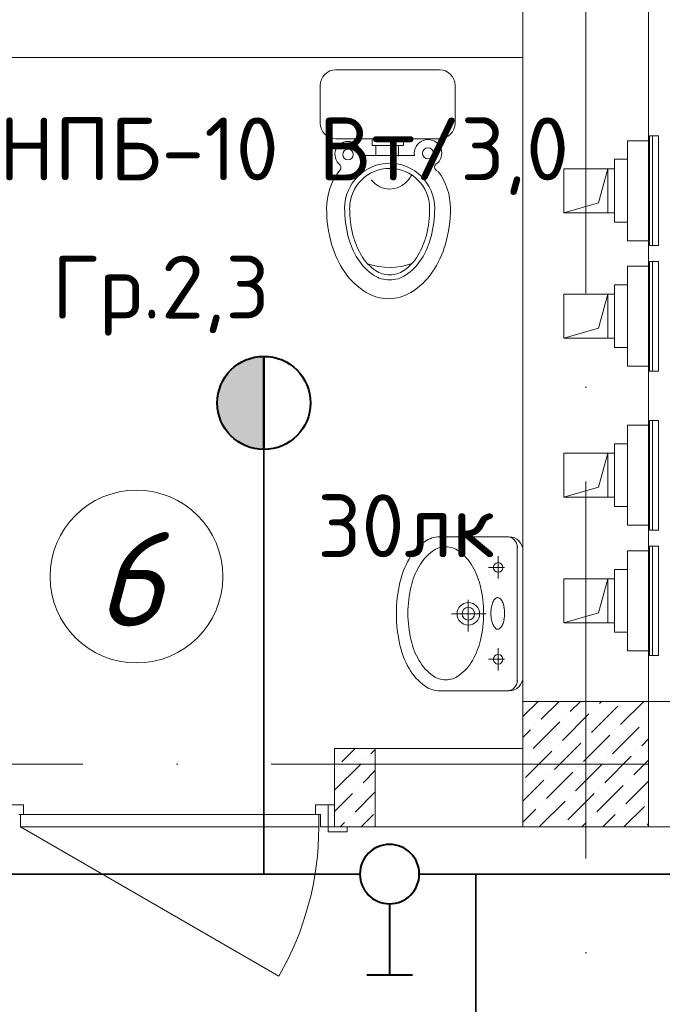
# Model space of a CAD drawing. Header units: millimetres. Extents: x 1114507 to 93926427, y 174473 to 817039.
# Tile 180 of 256: x 1551302 to 1553348, y 775361 to 778495. Entities that reach past the tile are written whole.
import ezdxf

# ---------------------------------------------------------------- set-up
doc = ezdxf.new("R2010")
doc.units = ezdxf.units.MM
for name, pattern in [('ACAD_ISO05W100', [33, 24, -3, 0, -3, 0, -3]), ('ACAD_ISO10W100', [18, 12, -3, 0, -3]), ('ADSK_Скрыто', [6, 3, -3])]:
    doc.linetypes.add(name, pattern=pattern)
for name, color, linetype, lineweight in [('_Hidden_', 7, 'ADSK_Скрыто', 9), ('Doors', 86, 'Continuous', 13), ('expl', 234, 'Continuous', 13), ('Mechanical Equipment', 7, 'Continuous', 18), ('ось', 252, 'ACAD_ISO05W100', 25), ('размеры', 12, 'Continuous', 15), ('Сантехника', 150, 'Continuous', 13)]:
    doc.layers.add(name, color=color, linetype=linetype, lineweight=lineweight)
doc.layers.add('ventilatsiya', color=7, linetype='Continuous')
doc.styles.add('ISOCPEUR 1', font='isocpeur.TTF')
doc.styles.get("Standard").update_dxf_attribs({"font": 'isocpeui.ttf'})
doc.styles.add('Суннат', font='ariali.ttf', dxfattribs={"height": 250})

# ---------------------------------------------------------------- blocks, each defined once
blk = doc.blocks.new('blokqav2mak')
at = {"color": 1, "linetype": 'ACAD_ISO10W100', "lineweight": 0, "ltscale": 100}
for p, q in [((1549082, 782425.1), (1549082, 766825.1)), ((1572682, 776125.1), (1545682, 776125.1))]:
    blk.add_line(p, q, dxfattribs=at)
at = {"lineweight": 0, "ltscale": 100}
for p, q in [((1548882, 776325.1), (1548882, 782225.1)), ((1549282, 776325.1), (1549282, 782225.1)), ((1547232, 778375.1), (1548882, 778375.1)), ((1550082, 776325.1), (1549282, 776325.1)), ((1548882, 776175.1), (1548282, 776175.1)), ((1548282, 776175.1), (1548282, 775925.1)), ((1550082, 775925.1), (1548282, 775925.1))]:
    blk.add_line(p, q, dxfattribs=at)
at = {"linetype": 'Continuous', "lineweight": 0, "ltscale": 100}
for p, q in [((1548882, 776277), (1548930.1, 776325.1)), ((1548940.3, 776267.9), (1548997.5, 776325.1)), ((1549032.9, 776293.2), (1549064.8, 776325.1)), ((1549125.5, 776318.4), (1549132.2, 776325.1)), ((1549192.9, 776251.1), (1549266.9, 776325.1)), ((1549100.3, 776225.8), (1549184.5, 776310)), ((1549108.7, 776301.6), (1549108.7, 776301.6)), ((1549007.7, 776200.6), (1549091.8, 776284.8)), ((1549016.1, 776276.3), (1549016.1, 776276.3)), ((1548882, 776209.7), (1548906.6, 776234.2)), ((1548915, 776175.3), (1548999.2, 776259.5)), ((1548923.5, 776251.1), (1548923.5, 776251.1)), ((1549167.6, 776158.5), (1549251.8, 776242.7)), ((1549176, 776234.2), (1549176, 776234.2)), ((1549268.6, 776259.5), (1549268.6, 776259.5)), ((1549075, 776133.2), (1549159.2, 776217.4)), ((1549083.4, 776209), (1549083.4, 776209)), ((1549260.2, 776183.7), (1549282, 776205.5)), ((1548305.5, 776132.8, 0), (1548347.8, 776175.1, 0)), ((1548398.1, 776158, 0), (1548412, 776172, 0)), ((1548889.8, 776082.7), (1548974, 776166.9)), ((1548982.4, 776108), (1549066.6, 776192.2)), ((1548990.8, 776183.7), (1548990.8, 776183.7)), ((1549243.4, 776166.9), (1549243.4, 776166.9)), ((1548381.2, 776141.2, 0), (1548381.2, 776141.2, 0)), ((1548898.2, 776158.5), (1548898.2, 776158.5)), ((1549142.4, 776065.9), (1549226.6, 776150.1)), ((1549150.8, 776141.6), (1549150.8, 776141.6)), ((1549235, 776091.1), (1549282, 776138.2)), ((1548282, 776042, 0), (1548364.4, 776124.4, 0)), ((1548288.6, 776115.9, 0), (1548288.6, 776115.9, 0)), ((1548372.8, 776065.4, 0), (1548412, 776104.7, 0)), ((1549049.8, 776040.6), (1549133.9, 776124.8)), ((1549058.2, 776116.4), (1549058.2, 776116.4)), ((1548882, 776007.6), (1548948.7, 776074.3)), ((1548957.1, 776015.4), (1549041.3, 776099.5)), ((1548965.6, 776091.1), (1548965.6, 776091.1)), ((1549218.1, 776074.3), (1549218.1, 776074.3)), ((1548356, 776048.6, 0), (1548356, 776048.6, 0)), ((1549117.1, 775973.3), (1549201.3, 776057.4)), ((1549125.5, 776049), (1549125.5, 776049)), ((1549209.7, 775998.5), (1549282, 776070.8)), ((1548282, 775974.7, 0), (1548339.1, 776031.8, 0)), ((1548347.6, 775972.8, 0), (1548412, 776037.3, 0)), ((1549024.5, 775948), (1549108.7, 776032.2)), ((1549032.9, 776023.8), (1549032.9, 776023.8)), ((1548882, 775940.2), (1548923.5, 775981.7)), ((1548934.2, 775925.1), (1549016.1, 776006.9)), ((1548940.3, 775998.5), (1548940.3, 775998.5)), ((1549192.9, 775981.7), (1549192.9, 775981.7)), ((1549203.7, 775925.1), (1549268.6, 775990.1)), ((1548330.7, 775956, 0), (1548330.7, 775956, 0)), ((1548367.2, 775925.1, 0), (1548406.5, 775964.4, 0)), ((1549100.3, 775956.4), (1549100.3, 775956.4)), ((1549136.3, 775925.1), (1549176, 775964.8)), ((1548299.8, 775925.1, 0), (1548313.9, 775939.1, 0)), ((1549007.7, 775931.2), (1549007.7, 775931.2)), ((1549069, 775925.1), (1549083.4, 775939.6)), ((1549277.1, 775931.2), (1549282, 775936.1))]:
    blk.add_line(p, q, dxfattribs=at)
at = {"layer": '_Hidden_', "color": 5, "lineweight": 0}
for p, q in [((1549215, 778109.6), (1549215, 778109.3)), ((1549215, 778109.3), (1549215, 778109.6)), ((1549239, 778109.3), (1549239, 778109.6)), ((1549239, 778109.6), (1549239, 778109.3)), ((1549282, 778109.3), (1549282, 778109.6)), ((1549282, 778109.6), (1549282, 778109.3)), ((1549285.4, 778124.9), (1549285.9, 778124.9)), ((1549215, 777792), (1549215, 777791.6)), ((1549215, 777791.6), (1549215, 777792)), ((1549239, 777791.6), (1549239, 777792)), ((1549239, 777792), (1549239, 777791.6)), ((1549282, 777792), (1549282, 777791.6)), ((1549282, 777791.6), (1549282, 777792)), ((1549285.9, 777776), (1549285.4, 777776)), ((1549215, 777710.1), (1549215, 777709.8)), ((1549215, 777709.8), (1549215, 777710.1)), ((1549239, 777709.8), (1549239, 777710.1)), ((1549239, 777710.1), (1549239, 777709.8)), ((1549282, 777709.8), (1549282, 777710.1)), ((1549282, 777710.1), (1549282, 777709.8)), ((1549285.4, 777725.4), (1549285.9, 777725.4)), ((1549215, 777392.4), (1549215, 777392.1)), ((1549215, 777392.1), (1549215, 777392.4)), ((1549239, 777392.1), (1549239, 777392.4)), ((1549239, 777392.4), (1549239, 777392.1)), ((1549282, 777392.4), (1549282, 777392.1)), ((1549282, 777392.1), (1549282, 777392.4)), ((1549285.9, 777376.4), (1549285.4, 777376.4)), ((1549215, 777203.9), (1549215, 777203.5)), ((1549215, 777203.5), (1549215, 777203.9)), ((1549239, 777203.5), (1549239, 777203.9)), ((1549239, 777203.9), (1549239, 777203.5)), ((1549282, 777203.5), (1549282, 777203.9)), ((1549282, 777203.9), (1549282, 777203.5)), ((1549285.4, 777219.1), (1549285.9, 777219.1)), ((1549215, 776886.2), (1549215, 776885.9)), ((1549215, 776885.9), (1549215, 776886.2)), ((1549239, 776885.9), (1549239, 776886.2)), ((1549239, 776886.2), (1549239, 776885.9)), ((1549282, 776886.2), (1549282, 776885.9)), ((1549282, 776885.9), (1549282, 776886.2)), ((1549285.9, 776870.2), (1549285.4, 776870.2)), ((1549215, 776804.3), (1549215, 776804)), ((1549215, 776804), (1549215, 776804.3)), ((1549239, 776804), (1549239, 776804.3)), ((1549239, 776804.3), (1549239, 776804)), ((1549282, 776804), (1549282, 776804.3)), ((1549282, 776804.3), (1549282, 776804)), ((1549285.4, 776819.6), (1549285.9, 776819.6)), ((1549215, 776486.7), (1549215, 776486.3)), ((1549215, 776486.3), (1549215, 776486.7)), ((1549239, 776486.3), (1549239, 776486.7)), ((1549239, 776486.7), (1549239, 776486.3)), ((1549282, 776486.7), (1549282, 776486.3)), ((1549282, 776486.3), (1549282, 776486.7)), ((1549285.9, 776470.7), (1549285.4, 776470.7))]:
    blk.add_line(p, q, dxfattribs=at)
at = {"layer": 'Doors', "lineweight": 0}
for p, q in [((1547292, 775995.1), (1547252, 775995.1)), ((1547292, 775965.1), (1547292, 775995.1)), ((1548222, 775965.1), (1548222, 775995.1)), ((1548222, 775995.1), (1548262, 775995.1)), ((1548262, 775995.1), (1548262, 775925.1)), ((1548282, 775995.1), (1548262, 775995.1)), ((1548262, 775995.1), (1548262, 775925.1)), ((1548282, 775925.1), (1548282, 775995.1)), ((1547277, 775965.1), (1547292, 775965.1)), ((1548232, 775965.1), (1547282, 775965.1)), ((1547282, 775965.1), (1547282, 775925.1)), ((1548237, 775965.1), (1548222, 775965.1)), ((1548232, 775925.1), (1548232, 775965.1)), ((1548237, 775925.1), (1548237, 775965.1)), ((1547282, 775925.1), (1548104.8, 775450.1)), ((1547282, 775925.1), (1548232, 775925.1)), ((1548262, 775925.1), (1548237, 775925.1)), ((1548262, 775925.1), (1548282, 775925.1)), ((1548322, 775925.1), (1548262, 775925.1)), ((1548262, 775925.1), (1548262, 775910.1)), ((1548322, 775910.1), (1548322, 775925.1)), ((1548262, 775910.1), (1548322, 775910.1))]:
    blk.add_line(p, q, dxfattribs=at)
blk.add_arc((1547282, 775925.1), 950, 330, 0, dxfattribs=at)
at = {"layer": 'Mechanical Equipment', "color": 5, "lineweight": 0}
for p, q in [((1549239, 778109.6), (1549215, 778109.6)), ((1549215, 778109.6), (1549215, 778109.3)), ((1549215, 778099.6), (1549215, 778109.6)), ((1549282, 778109.6), (1549239, 778109.6)), ((1549239, 778109.3), (1549239, 778109.6)), ((1549239, 778109.6), (1549239, 778109.3)), ((1549282, 778109.3), (1549282, 778109.6)), ((1549282, 778109.6), (1549282, 778099.6)), ((1549285.1, 778124.9), (1549285.1, 777776)), ((1549285.4, 778124.9), (1549285.4, 777776)), ((1549285.4, 778124.9), (1549295, 778124.9)), ((1549295, 778124.9), (1549304.5, 778124.9)), ((1549295, 778124.9), (1549295, 777776)), ((1549304.5, 778124.9), (1549314.1, 778124.9)), ((1549314.1, 777776), (1549314.1, 778124.9)), ((1549215, 777801.6), (1549215, 778099.6)), ((1549282, 778099.6), (1549282, 777801.6)), ((1549215, 778050.6), (1549173.7, 778050.6)), ((1549173.7, 777850.6), (1549173.7, 778050.6)), ((1549173.7, 777850.6), (1549215, 777850.6)), ((1549215, 777791.6), (1549215, 777801.6)), ((1549282, 777801.6), (1549282, 777791.6)), ((1549215, 777792), (1549215, 777791.6)), ((1549215, 777791.6), (1549239, 777791.6)), ((1549239, 777791.6), (1549239, 777792)), ((1549239, 777792), (1549239, 777791.6)), ((1549239, 777791.6), (1549282, 777791.6)), ((1549282, 777791.6), (1549282, 777792)), ((1549295, 777776), (1549285.4, 777776)), ((1549304.5, 777776), (1549295, 777776)), ((1549314.1, 777776), (1549304.5, 777776)), ((1549239, 777710.1), (1549215, 777710.1)), ((1549215, 777710.1), (1549215, 777709.8)), ((1549215, 777700.1), (1549215, 777710.1)), ((1549282, 777710.1), (1549239, 777710.1)), ((1549239, 777709.8), (1549239, 777710.1)), ((1549239, 777710.1), (1549239, 777709.8)), ((1549282, 777709.8), (1549282, 777710.1)), ((1549282, 777710.1), (1549282, 777700.1)), ((1549285.1, 777725.4), (1549285.1, 777376.4)), ((1549285.4, 777725.4), (1549285.4, 777376.4)), ((1549285.4, 777725.4), (1549295, 777725.4)), ((1549295, 777725.4), (1549304.5, 777725.4)), ((1549295, 777725.4), (1549295, 777376.4)), ((1549304.5, 777725.4), (1549314.1, 777725.4)), ((1549314.1, 777376.4), (1549314.1, 777725.4)), ((1549215, 777402.1), (1549215, 777700.1)), ((1549282, 777700.1), (1549282, 777402.1)), ((1549215, 777651.1), (1549173.7, 777651.1)), ((1549173.7, 777451.1), (1549173.7, 777651.1)), ((1549173.7, 777451.1), (1549215, 777451.1)), ((1549215, 777392.1), (1549215, 777402.1)), ((1549215, 777392.4), (1549215, 777392.1)), ((1549215, 777392.1), (1549239, 777392.1)), ((1549239, 777392.1), (1549239, 777392.4)), ((1549239, 777392.4), (1549239, 777392.1)), ((1549239, 777392.1), (1549282, 777392.1)), ((1549282, 777402.1), (1549282, 777392.1)), ((1549282, 777392.1), (1549282, 777392.4)), ((1549295, 777376.4), (1549285.4, 777376.4)), ((1549304.5, 777376.4), (1549295, 777376.4)), ((1549314.1, 777376.4), (1549304.5, 777376.4)), ((1549239, 777203.9), (1549215, 777203.9)), ((1549215, 777203.9), (1549215, 777203.5)), ((1549215, 777193.9), (1549215, 777203.9)), ((1549282, 777203.9), (1549239, 777203.9)), ((1549239, 777203.5), (1549239, 777203.9)), ((1549239, 777203.9), (1549239, 777203.5)), ((1549282, 777203.5), (1549282, 777203.9)), ((1549282, 777203.9), (1549282, 777193.9)), ((1549285.1, 777219.1), (1549285.1, 776870.2)), ((1549285.4, 777219.1), (1549285.4, 776870.2)), ((1549285.4, 777219.1), (1549295, 777219.1)), ((1549295, 777219.1), (1549304.5, 777219.1)), ((1549295, 777219.1), (1549295, 776870.2)), ((1549304.5, 777219.1), (1549314.1, 777219.1)), ((1549314.1, 776870.2), (1549314.1, 777219.1)), ((1549215, 776895.9), (1549215, 777193.9)), ((1549282, 777193.9), (1549282, 776895.9)), ((1549215, 777144.9), (1549173.7, 777144.9)), ((1549173.7, 776944.9), (1549173.7, 777144.9)), ((1549173.7, 776944.9), (1549215, 776944.9)), ((1549215, 776885.9), (1549215, 776895.9)), ((1549282, 776895.9), (1549282, 776885.9)), ((1549215, 776886.2), (1549215, 776885.9)), ((1549215, 776885.9), (1549239, 776885.9)), ((1549239, 776885.9), (1549239, 776886.2)), ((1549239, 776886.2), (1549239, 776885.9)), ((1549239, 776885.9), (1549282, 776885.9)), ((1549282, 776885.9), (1549282, 776886.2)), ((1549295, 776870.2), (1549285.4, 776870.2)), ((1549304.5, 776870.2), (1549295, 776870.2)), ((1549314.1, 776870.2), (1549304.5, 776870.2)), ((1549239, 776804.3), (1549215, 776804.3)), ((1549215, 776804.3), (1549215, 776804)), ((1549215, 776794.3), (1549215, 776804.3)), ((1549215, 776496.3), (1549215, 776794.3)), ((1549282, 776804.3), (1549239, 776804.3)), ((1549239, 776804), (1549239, 776804.3)), ((1549239, 776804.3), (1549239, 776804)), ((1549282, 776804), (1549282, 776804.3)), ((1549282, 776804.3), (1549282, 776794.3)), ((1549282, 776794.3), (1549282, 776496.3)), ((1549285.1, 776819.6), (1549285.1, 776470.7)), ((1549285.4, 776819.6), (1549285.4, 776470.7)), ((1549285.4, 776819.6), (1549295, 776819.6)), ((1549295, 776819.6), (1549304.5, 776819.6)), ((1549295, 776819.6), (1549295, 776470.7)), ((1549304.5, 776819.6), (1549314.1, 776819.6)), ((1549314.1, 776470.7), (1549314.1, 776819.6)), ((1549215, 776745.3), (1549173.7, 776745.3)), ((1549173.7, 776545.3), (1549173.7, 776745.3)), ((1549173.7, 776545.3), (1549215, 776545.3)), ((1549215, 776486.3), (1549215, 776496.3)), ((1549215, 776486.7), (1549215, 776486.3)), ((1549215, 776486.3), (1549239, 776486.3)), ((1549239, 776486.3), (1549239, 776486.7)), ((1549239, 776486.7), (1549239, 776486.3)), ((1549239, 776486.3), (1549282, 776486.3)), ((1549282, 776496.3), (1549282, 776486.3)), ((1549282, 776486.3), (1549282, 776486.7)), ((1549295, 776470.7), (1549285.4, 776470.7)), ((1549304.5, 776470.7), (1549295, 776470.7)), ((1549314.1, 776470.7), (1549304.5, 776470.7))]:
    blk.add_line(p, q, dxfattribs=at)
at = {"layer": 'ventilatsiya', "lineweight": 0, "ltscale": 100}
for p, q in [((1549152, 778020.6), (1549012, 778020.6)), ((1549012, 778020.6), (1549012, 777880.6)), ((1549106.7, 778020.6), (1549173.7, 778020.6)), ((1549152, 778020.6), (1549122.9, 777912.3)), ((1549152, 777880.6), (1549152, 778020.6)), ((1549122.9, 777912.3), (1549012, 777880.6)), ((1549012, 777880.6), (1549152, 777880.6)), ((1549106.7, 777880.6), (1549173.7, 777880.6)), ((1549152, 777621.1), (1549012, 777621.1)), ((1549012, 777621.1), (1549012, 777481.1)), ((1549106.7, 777621.1), (1549173.7, 777621.1)), ((1549152, 777621.1), (1549122.9, 777512.8)), ((1549152, 777481.1), (1549152, 777621.1)), ((1549122.9, 777512.8), (1549012, 777481.1)), ((1549012, 777481.1), (1549152, 777481.1)), ((1549106.7, 777481.1), (1549173.7, 777481.1)), ((1549152, 777114.9), (1549012, 777114.9)), ((1549012, 777114.9), (1549012, 776974.9)), ((1549106.7, 777114.9), (1549173.7, 777114.9)), ((1549152, 777114.9), (1549122.9, 777006.5)), ((1549152, 776974.9), (1549152, 777114.9)), ((1549122.9, 777006.5), (1549012, 776974.9)), ((1549012, 776974.9), (1549152, 776974.9)), ((1549106.7, 776974.9), (1549173.7, 776974.9)), ((1549152, 776715.3), (1549012, 776715.3)), ((1549012, 776715.3), (1549012, 776575.3)), ((1549106.7, 776715.3), (1549173.7, 776715.3)), ((1549152, 776715.3), (1549122.9, 776607)), ((1549152, 776575.3), (1549152, 776715.3)), ((1549122.9, 776607), (1549012, 776575.3)), ((1549012, 776575.3), (1549152, 776575.3)), ((1549106.7, 776575.3), (1549173.7, 776575.3))]:
    blk.add_line(p, q, dxfattribs=at)
at = {"layer": 'размеры', "lineweight": 0, "ltscale": 5}
for p, q in [((1549282, 776325.1), (1548882, 776325.1)), ((1548882, 776325.1), (1548882, 775925.1)), ((1549282, 775925.1), (1549282, 776325.1)), ((1548412, 776175.1), (1548282, 776175.1)), ((1548282, 776175.1), (1548282, 775925.1)), ((1548412, 775925.1), (1548412, 776175.1)), ((1548282, 775925.1), (1548412, 775925.1)), ((1548882, 775925.1), (1549282, 775925.1))]:
    blk.add_line(p, q, dxfattribs=at)
at = {"layer": 'Сантехника', "lineweight": 0, "ltscale": 5}
for p, q in [((1548616.4, 778335.7), (1548286.4, 778335.7)), ((1548616.4, 778335.7), (1548286.4, 778335.7)), ((1548236.4, 778285.7), (1548236.4, 778165.7)), ((1548236.4, 778285.7), (1548236.4, 778165.7)), ((1548666.4, 778165.7), (1548666.4, 778285.7)), ((1548666.4, 778165.7), (1548666.4, 778285.7)), ((1548286.4, 778115.7), (1548616.4, 778115.7)), ((1548286.4, 778115.7), (1548616.4, 778115.7)), ((1548401.6, 778115.7), (1548401.6, 778095)), ((1548501.2, 778115.7), (1548401.6, 778115.7)), ((1548401.6, 778115.7), (1548401.6, 778095)), ((1548501.2, 778115.7), (1548401.6, 778115.7)), ((1548501.2, 778095), (1548501.2, 778115.7)), ((1548501.2, 778095), (1548501.2, 778115.7)), ((1548401.6, 778095), (1548413.8, 778095)), ((1548401.6, 778095), (1548413.8, 778095)), ((1548413.8, 778095), (1548413.8, 778062.7)), ((1548413.8, 778095), (1548485.5, 778095)), ((1548413.8, 778095), (1548413.8, 778062.7)), ((1548413.8, 778095), (1548485.5, 778095)), ((1548485.5, 778095), (1548501.2, 778095)), ((1548485.5, 778060.6), (1548485.5, 778095)), ((1548485.5, 778095), (1548501.2, 778095)), ((1548485.5, 778060.6), (1548485.5, 778095)), ((1548413.8, 778062.7), (1548366.7, 778062.7)), ((1548413.8, 778062.7), (1548366.7, 778062.7)), ((1548485.5, 778062.7), (1548413.8, 778062.7)), ((1548485.5, 778062.7), (1548413.8, 778062.7)), ((1548536.6, 778062.7), (1548485.5, 778062.7)), ((1548536.6, 778062.7), (1548485.5, 778062.7))]:
    blk.add_line(p, q, dxfattribs=at)
at = {"layer": 'Сантехника', "lineweight": 0}
for p, q in [((1548611.8, 776849), (1548837.1, 776849)), ((1548864.1, 776819.3), (1548864.1, 776603.8)), ((1548882, 776804), (1548882, 776603.8)), ((1548803, 776786.9), (1548803, 776715.7)), ((1548823.5, 776751.3), (1548772.2, 776751.3)), ((1548708.1, 776648.3), (1548708.1, 776547.1)), ((1548764.5, 776603.8), (1548654.3, 776603.8)), ((1548864.1, 776388.2), (1548864.1, 776603.8)), ((1548882, 776603.8), (1548882, 776403.5)), ((1548803, 776494.7), (1548803, 776423.5)), ((1548823.5, 776459.1), (1548772.2, 776459.1)), ((1548837.1, 776358.6), (1548611.8, 776358.6))]:
    blk.add_line(p, q, dxfattribs=at)
at = {"layer": 'Сантехника', "lineweight": 0, "ltscale": 5}
for centre, radius in [((1548325.1, 778066), 16.8), ((1548325.1, 778066), 16.8), ((1548579.7, 778069.7), 17.7), ((1548579.7, 778069.7), 17.7)]:
    blk.add_circle(centre, radius, dxfattribs=at)
at = {"layer": 'Сантехника', "lineweight": 0}
for centre, radius in [((1548803, 776751.3), 15.4), ((1548708.1, 776603.8), 35.9), ((1548708.1, 776603.8), 20.1), ((1548803, 776459.1), 15.4)]:
    blk.add_circle(centre, radius, dxfattribs=at)
at = {"layer": 'Сантехника', "lineweight": 0, "ltscale": 5}
for centre, radius, start, end in [((1548286.4, 778285.7), 50, 90, 180), ((1548286.4, 778285.7), 50, 90, 180), ((1548616.4, 778285.7), 50, 0, 90), ((1548616.4, 778285.7), 50, 0, 90), ((1548286.4, 778165.7), 50, 180, 270), ((1548286.4, 778165.7), 50, 180, 270), ((1548616.4, 778165.7), 50, 270, 0), ((1548616.4, 778165.7), 50, 270, 0), ((1548579.7, 778069.7), 43.6, 313.4271, 189.1792), ((1548579.7, 778069.7), 43.6, 313.4271, 189.1792), ((1548325.1, 778066), 41.7, 355.4766, 223.6439), ((1548325.1, 778066), 41.7, 355.4766, 223.6439), ((1548287.5, 778024.4), 14.8, 300.1316, 59.8684), ((1548287.5, 778024.4), 14.8, 300.1316, 59.8684), ((1548457.6, 777894.6), 143.4, 0, 180), ((1548457.6, 777894.6), 143.4, 0, 180), ((1548457.6, 777894.6), 127.3, 0, 180), ((1548457.6, 777894.6), 127.3, 0, 180), ((1548614.4, 778025.6), 13.6, 110.6387, 249.3613), ((1548614.4, 778025.6), 13.6, 110.6387, 249.3613), ((1548454, 777894.6), 197.2, 143.3724, 180), ((1548454, 777894.6), 197.2, 143.3724, 180), ((1548454, 777894.6), 197.2, 143.3724, 180), ((1548454, 777894.6), 197.2, 143.3724, 180), ((1548465.1, 778040.7), 86.5, 219.9102, 243.6547), ((1548465.1, 778040.7), 86.5, 219.9102, 243.6547), ((1548450.9, 778040.7), 86.5, 296.3453, 320.0898), ((1548450.9, 778040.7), 86.5, 296.3453, 320.0898), ((1548439.8, 778050), 101, 320.0898, 330.7623), ((1548439.8, 778050), 101, 320.0898, 330.7623), ((1548454, 777894.6), 197.2, 0, 36.6276), ((1548454, 777894.6), 197.2, 0, 36.6276), ((1548458, 778026.4), 70.5, 243.6547, 270), ((1548458, 778026.4), 70.5, 243.6547, 270), ((1548458, 778026.4), 70.5, 270, 296.3453), ((1548458, 778026.4), 70.5, 270, 296.3453), ((1548675.3, 777894.6), 418.4, 180, 195.8466), ((1548675.3, 777894.6), 418.4, 180, 195.8466), ((1548675.3, 777894.6), 418.4, 180, 195.8466), ((1548675.3, 777894.6), 418.4, 180, 195.8466), ((1548675.3, 777894.6), 361.1, 180, 194.6039), ((1548675.3, 777894.6), 361.1, 180, 194.6039), ((1548682.5, 777894.6), 352.3, 180, 193.9604), ((1548682.5, 777894.6), 352.3, 180, 193.9604), ((1548232.6, 777894.6), 352.3, 346.0396, 0), ((1548232.6, 777894.6), 352.3, 346.0396, 0), ((1548239.9, 777894.6), 361.1, 345.3961, 0), ((1548239.9, 777894.6), 361.1, 345.3961, 0), ((1548232.8, 777894.6), 418.4, 344.1534, 0), ((1548232.8, 777894.6), 418.4, 344.1534, 0), ((1548567.9, 777866.6), 250.1, 194.6039, 212.1712), ((1548567.9, 777866.6), 250.1, 194.6039, 212.1712), ((1548571.5, 777867), 237.8, 193.9604, 210.9705), ((1548571.5, 777867), 237.8, 193.9604, 210.9705), ((1548343.7, 777867), 237.8, 329.0295, 346.0396), ((1548343.7, 777867), 237.8, 329.0295, 346.0396), ((1548347.2, 777866.6), 250.1, 327.8288, 345.3961), ((1548347.2, 777866.6), 250.1, 327.8288, 345.3961), ((1548566.4, 777863.7), 305.2, 195.8466, 214.4219), ((1548341.6, 777863.7), 305.2, 325.5781, 344.1534), ((1548341.6, 777863.7), 305.2, 325.5781, 344.1534), ((1548501.4, 777824.9), 156.2, 210.9705, 235.3876), ((1548501.4, 777824.9), 156.2, 210.9705, 235.3876), ((1548413.7, 777824.9), 156.2, 304.6124, 329.0295), ((1548413.7, 777824.9), 156.2, 304.6124, 329.0295), ((1548500.1, 777824), 170.1, 212.1712, 236.6354), ((1548500.1, 777824), 170.1, 212.1712, 236.6354), ((1548455.8, 777919.4), 213, 251.5154, 290.0005), ((1548455.8, 777919.4), 213, 251.5154, 290.0005), ((1548415, 777824), 170.1, 303.3646, 327.8288), ((1548415, 777824), 170.1, 303.3646, 327.8288), ((1548497.5, 777816.5), 221.7, 214.4219, 238.8492), ((1548457.6, 777759.3), 92.6, 236.6354, 270), ((1548457.6, 777759.3), 92.6, 236.6354, 270), ((1548457.6, 777761.4), 78.9, 235.3876, 270), ((1548457.6, 777761.4), 78.9, 235.3876, 270), ((1548457.6, 777761.4), 78.9, 270, 304.6124), ((1548457.6, 777761.4), 78.9, 270, 304.6124), ((1548457.6, 777759.3), 92.6, 270, 303.3646), ((1548457.6, 777759.3), 92.6, 270, 303.3646), ((1548410.5, 777816.5), 221.7, 301.1508, 325.5781), ((1548410.5, 777816.5), 221.7, 301.1508, 325.5781), ((1548454, 777744.5), 137.7, 238.8492, 270), ((1548454, 777744.5), 137.7, 270, 301.1508)]:
    blk.add_arc(centre, radius, start, end, dxfattribs=at)
at = {"layer": 'Сантехника', "lineweight": 0}
for centre, radius, start, end in [((1548566.4, 777863.7), 305.2, 195.8466, 214.4219), ((1548497.5, 777816.5), 221.7, 214.4219, 238.8492), ((1548673.7, 776690), 177.4, 126.0278, 150.337), ((1548617.7, 776767), 82.2, 90, 126.0278), ((1548617.7, 776767), 82.2, 85.8804, 90), ((1548830.9, 776815.8), 33.3, 0, 90), ((1548837.1, 776804), 45, 0, 90), ((1548684.9, 776678.6), 154, 126.0278, 150.337), ((1548636.3, 776745.4), 71.4, 90, 126.0278), ((1548636.3, 776745.4), 71.4, 53.9722, 90), ((1548587.7, 776678.6), 154, 29.663, 53.9722), ((1548763.3, 776638.9), 280.6, 150.337, 166.7261), ((1548762.7, 776634.3), 243.6, 150.337, 166.7261), ((1548509.9, 776634.3), 243.6, 13.2739, 29.663), ((1548905.6, 776605.4), 426.7, 166.7261, 180), ((1548886.2, 776605.2), 370.4, 166.7261, 180), ((1548386.4, 776605.2), 370.4, 0, 13.2739), ((1548849.7, 776613.6), 69, 156.6802, 169.876), ((1548820, 776626.4), 36.7, 133.857, 156.6802), ((1548801.7, 776645.4), 10.3, 90, 133.857), ((1548801.7, 776645.4), 10.3, 46.143, 90), ((1548783.4, 776626.4), 36.7, 23.3198, 46.143), ((1548753.8, 776613.6), 69, 10.124, 23.3198), ((1548905.6, 776605.4), 426.7, 180, 180.2145), ((1548886.2, 776605.2), 370.4, 180, 193.2739), ((1548386.4, 776605.2), 370.4, 346.7261, 0), ((1548897, 776605.2), 117, 169.876, 180), ((1548897, 776605.2), 117, 180, 190.124), ((1548706.5, 776605.2), 117, 0, 10.124), ((1548706.5, 776605.2), 117, 349.876, 0), ((1548905.6, 776602.2), 426.7, 179.7855, 180), ((1548905.6, 776602.2), 426.7, 180, 193.2739), ((1548849.7, 776596.7), 69, 190.124, 203.3198), ((1548753.8, 776596.7), 69, 336.6802, 349.876), ((1548820, 776584), 36.7, 203.3198, 226.143), ((1548801.7, 776564.9), 10.3, 226.143, 270), ((1548801.7, 776564.9), 10.3, 270, 313.857), ((1548783.4, 776584), 36.7, 313.857, 336.6802), ((1548762.7, 776576.1), 243.6, 193.2739, 209.663), ((1548509.9, 776576.1), 243.6, 330.337, 346.7261), ((1548763.3, 776568.6), 280.6, 193.2739, 209.663), ((1548684.9, 776531.7), 154, 209.663, 233.9722), ((1548587.7, 776531.7), 154, 306.0278, 330.337), ((1548673.7, 776517.6), 177.4, 209.663, 233.9722), ((1548636.3, 776464.9), 71.4, 233.9722, 270), ((1548636.3, 776464.9), 71.4, 270, 306.0278), ((1548830.9, 776391.8), 33.3, 270, 0), ((1548837.1, 776403.5), 45, 270, 0), ((1548617.7, 776440.6), 82.2, 233.9722, 270), ((1548617.7, 776440.6), 82.2, 270, 274.1196)]:
    blk.add_arc(centre, radius, start, end, dxfattribs=at)
blk = doc.blocks.new('ДПО46 LUX LED')
at = {"lineweight": 40, "ltscale": 2}
for p, q in [((4273483, 481249.6), (4273483, 480014.6)), ((4273483, 481249.6), (4273674, 481249.6)), ((4273674, 480014.6), (4273674, 481249.6)), ((4273483, 480014.6), (4273674, 480014.6))]:
    blk.add_line(p, q, dxfattribs=at)
blk = doc.blocks.new('blokdoskaaaa')
at = {"lineweight": 30, "ltscale": 2}
for p, q in [((1495798, 779769.1), (1495560.8, 779769.1)), ((1495798, 779753.1), (1495560.8, 779753.1)), ((1495798, 778789.1), (1495560.8, 778789.1)), ((1495798, 778773.1), (1495560.8, 778773.1))]:
    blk.add_line(p, q, dxfattribs=at)
at = {"lineweight": 53, "ltscale": 2}
blk.add_line((1495798, 778512.7), (1495710.8, 778512.7), dxfattribs=at)
at = {"xscale": -0.8000000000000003, "yscale": 0.8000000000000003, "zscale": 0.8000000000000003, "rotation": 180}
for p in [(-1922988.5, 1164274.8), (-1922988.5, 1163286.8)]:
    blk.add_blockref('ДПО46 LUX LED', p, dxfattribs=at)
blk = doc.blocks.new('имтмт')
at = {"layer": 'ось'}
h = blk.add_hatch(color=256, dxfattribs=at)
h.set_gradient(color2=(0, 0, 0), one_color=1)
h.paths.add_polyline_path([(342295.9, 169436.7, 0.414214), (342444.3, 169585.1, 0.414214), (342295.9, 169733.4)])
at = {"color": 1, "lineweight": 40}
for p, q in [((342295.9, 169733.4, 0), (342295.9, 169436.7, 0)), ((342295.9, 169733.4, 0), (342295.9, 169436.7, 0)), ((342295.9, 169436.7, 0), (342295.9, 169733.4, 0))]:
    blk.add_line(p, q, dxfattribs=at)
blk.add_circle((342295.9, 169585.1, 0), 148.3, dxfattribs=at)
blk.add_circle((342295.9, 169585.1, 0), 148.3, dxfattribs=at)
blk.add_circle((342295.9, 169585.1, 0), 148.3, dxfattribs=at)
blk = doc.blocks.new('цуйцуйцу')
at = {"lineweight": 40}
for p, q in [((694611.1, -1170390.9), (694695, -1170390.9)), ((694653.1, -1170521.8), (694653.1, -1170390.9))]:
    blk.add_line(p, q, dxfattribs=at)
blk.add_circle((694653.1, -1170576.5), 54.7, dxfattribs=at)

msp = doc.modelspace()

# ---------------------------------------------------------------- linework, layer by layer
at = {"color": 0, "lineweight": 35, "ltscale": 100}
for p, q in [((1552079.2, 777126.8), (1552079.2, 775775.1)), ((1551123.2, 775775.1), (1552384.8, 775775.1)), ((1551123.2, 775775.1), (1552384.8, 775775.1)), ((1552574.1, 775775.1), (1573697.1, 775775.1)), ((1552754.2, 772466.9), (1552754.2, 775775.1))]:
    msp.add_line(p, q, dxfattribs=at)
at = {"layer": 'expl', "lineweight": 0}
msp.add_circle((1551673.5, 776722.3), 275.1, dxfattribs=at)

# ---------------------------------------------------------------- block references
at = {"color": 0}
msp.add_blockref('blokqav2mak', (4022.1, 0), dxfattribs=at)
at = {"color": 0, "lineweight": 35}
msp.add_blockref('blokdoskaaaa', (57743.3, 0), dxfattribs=at)
at = {"lineweight": 40, "transparency": 33554646, "rotation": 180}
msp.add_blockref('имтмт', (1894375.1, 946860.2, 0), dxfattribs=at)
at = {"lineweight": 50, "xscale": -1.728719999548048, "yscale": 1.728719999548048, "zscale": 1.728719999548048, "rotation": 180}
msp.add_blockref('цуйцуйцу', (351618.8, -1247823.9), dxfattribs=at)

# ---------------------------------------------------------------- texts
at = {"linetype": 'ByBlock', "lineweight": 30, "ltscale": 10, "insert": (1197603, 784433.1, 0), "char_height": 250, "width": 18040, "attachment_point": 1, "style": 'ISOCPEUR 1'}
msp.add_mtext('     Рабочая документация по объекту: {\\C7;школы ^J}     Настоящий проект выполнен на основании чертежей марки АС, ВК и ОВ в соответствии с требованиями КМК и ПУЭ.\\P     Внешнее электроснабжение решается в отдельном проекте "Внутриплощадочных сетей"\\P     Проект энергоснабжения школы.\\P     Установленная мощность 33,6 кВт; Расчетная мощность 30,2 кВт  \\P     По надежности энергоснабжения школа относится к потребителям II категории.\\P\\pi1291.6675,t0,19518.5175;{\\LСиловое электрооборудование:\\P\\pi0,tz;}     В качестве вводно-распределительного и силового щита принят щит {\\C0;ПР11-3060-21УЗ (изготовить индв. по заказу) }. В качестве осветительного и силового щита принять щит ЩРВ-6 {\\C0;(изготовить индв. по заказу)} и щит комплектный ОЩВ.\\P\\pt0,19518.5175;     Электропотребителями здания  являются: освещение, штепсельные розетки, электропотребители технологического оборудования. Главный распределительный щит, силовые щиты и щиты освещения приняты сборными с модульными автоматическими выключателями с установкой на DIN-рейку по индивидуальному заказу. В распределительных щитах предусматривается устройство заземляющей шины. Фазораспределение злектронагрузок должно быть равномерным. Автоматические выключатели на розеточных группах имеют устройства  защитного отключения. \\P\\ptz;     Силовыми электроприемниками являются потребители сантехнического и технологического оборудования помещений. Магистральные и распределительные сети выполняются медным кабелем ВВГнг  в винипластовых  трубах в стенах срыто под штукатуркой. Ответвительные коробки установить скрыто на стене.\\P     1.  Розетки разместить на высоте 1800 мм от чистого пола в  помещениях   для  пребывания  детей  (А также см. уточнение по плану)  согласно пункта 12.34 КМК КМК КМК 2.04.17-19. ^J     2.  Выключатели во всех помещениях разместить на высоте 1800 мм.  Отступ от проёмов дверей - 200 мм, а также см. уточнение по плану.^J  Допускается установка выключателей под потолком с управлением при помощи шнура. ПУЭ п. 6.6.31.^J  Установка штепсельных розеток в ванных комнатах, душевых, мыльных помещениях бань, помещениях, содержащих нагреватели для саун (далее по тексту «саунах»), а также в стиральных помещениях прачечных не допускается ПУЭ п. 7.1.48.^JМинимальное расстояние от выключателей, штепсельных розеток и элементов электроустановок до газопроводов должно быть не менее 0,5 м ПУЭ п. 7.1.50.\\P{\\O      \\L\\oЭлектроосвещение}\\P     В соответствии КМК КМК 2.01.05-19. в проекте предусматривается общее рабочее, эвакуационное освещение на напряжение 220В.  Рабочее освещение предусматривается во всех помещениях комплекса, эвакуационное - в коридорах, в фойе, лестничных клетках, вестибюле. На выходах по пути эвакуации устанавливаются световые указатели "Выход" с аккумуляторными  батареями. Светильники аварийного освещения обозначаются значком "А" и выбираются из числа светильников рабочего освещения и питаются от щита ЩАО. Управление освещением выполняется включателями, устанавливаемыми по месту. Выбор светильников произведен в соответствии с назначением помещений, их конструктивными особенностями и характеристикой окружающей среды. В качестве источников света приняты светильники потолочные светодиодные LED панели и {\\C0;светодиодные линейные светильники} . Групповые сети освещения выполняются медным кабелем ВВГнг в винипластовой трубе.\\P\\pi1896.36,t0,28627.16;{\\LЗаземление}\\P\\pi0,tz;     Для защиты от поражения  электрическим током применяется система заземления TN-S  (используется 3я и 5я  жила  кабеля) и выполняется уравнивание потенциалов. Все металлические нетоковедущие части электрооборудования подлежат заземлению. В качестве заземляющих проводников используются нулевые провода сети и специальные заземляющие проводники, прокладываемые совместно с рабочими проводниками от электрощитов до электропотребителей. Сопротивление растеканию тока заземляющих устройств не должно превышать 4 Ом в любое время года. Внутренний контур заземления необходимо присоединить к наружному контуру заземления. Защита от заноса высокого потенциала и уравнивание потенциалов выполняется путем присоединения металлической арматуры фундаментов к горизонтальному  заземлителю. Все соединения выполнить сваркой.', dxfattribs=at)
at = {"color": 0, "char_height": 200, "attachment_point": 1, "style": 'Суннат'}
for s, insert, width in [('{\\fISOCPEUR|b0|i0|c204|p34; НПБ-10 Вт/3,0}', (1551108, 778183.8), 4126.459), ('{\\fISOCPEUR|b0|i0|c204|p34;Гр.\\fISOCPEUR|b0|i0|c0|p34;2,3}', (1551404.1, 777743.7), 2509.849)]:
    msp.add_mtext(s, dxfattribs=dict(at, insert=insert, width=width))
at = {"color": 1, "insert": (1552249.2, 776984), "char_height": 200, "width": 2509.849, "attachment_point": 1, "style": 'Суннат'}
msp.add_mtext('{\\fISOCPEUR|b0|i0|c0|p34;3\\fISOCPEUR|b0|i0|c204|p34;0лк}', dxfattribs=at)
at = {"lineweight": 0, "insert": (1551760.6, 776564.1), "char_height": 300, "width": 349.19, "attachment_point": 9}
msp.add_mtext('6', dxfattribs=at)

doc.saveas('drawing.dxf')
